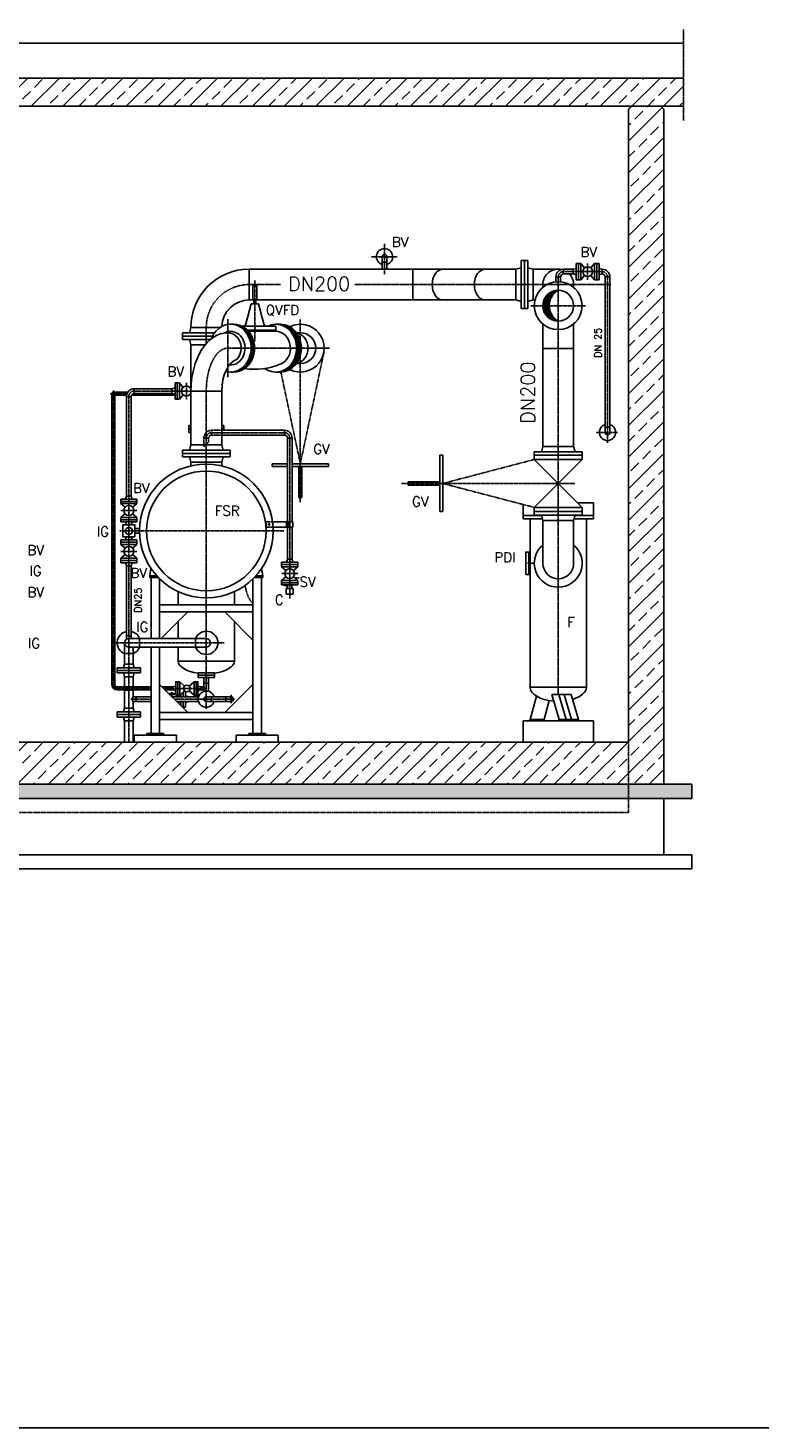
# Model space of a CAD drawing. Header units: millimetres. Extents: x -197187 to 231260338, y -45270 to 70505.
# Tile 5 of 85: x -43343 to -38144, y -45270 to -35325. Entities that reach past the tile are written whole.
import ezdxf
from ezdxf.enums import TextEntityAlignment as Align

# ---------------------------------------------------------------- set-up
doc = ezdxf.new("R2010")
doc.units = ezdxf.units.MM
doc.header["$LTSCALE"] = 0.5
for name, pattern in [('DASHDOT', [1, 0.5, -0.25, 0, -0.25]), ('DOT', [0.25, 0, -0.25]), ('HIDDEN', [0.375, 0.25, -0.125])]:
    doc.linetypes.add(name, pattern=pattern)
for name, color, linetype in [('21', 7, 'Continuous'), ('41', 7, 'Continuous'), ('45', 7, 'Continuous'), ('P-MU025ENTL', 7, 'Continuous'), ('P-MU025ENTLÜ', 7, 'Continuous'), ('P-MU050ENTL', 7, 'Continuous'), ('P-MU150AUSL', 7, 'Continuous'), ('P-MU150EINL', 7, 'Continuous'), ('P-MU200EINL', 7, 'Continuous')]:
    doc.layers.add(name, color=color, linetype=linetype)
doc.styles.add('ROMANS', font='ROMANS', dxfattribs={"height": 0.2})

msp = doc.modelspace()

# ---------------------------------------------------------------- hatches: boundary and pattern name
at = {"lineweight": 5}
h = msp.add_hatch(dxfattribs=at)
h.set_pattern_fill('ANSI33', color=256, scale=25)
h.set_pattern_definition([(45, (-43831.54, -38189.1), (-112.253, 112.253), []), (45, (-43719.29, -38189.1), (-112.253, 112.253), [79.375, -39.6875])])
h.paths.add_polyline_path([(-48976.866, -35881.362), (-48976.866, -35680.624), (-38686.221, -35680.624), (-38686.221, -35881.362), (-43626.934, -35881.362), (-43626.934, -36381.362), (-44026.934, -36381.362), (-44026.934, -35881.362)])
h.paths.add_polyline_path([(-48826.934, -35901.362), (-48806.934, -35881.362), (-48596.934, -35881.362), (-48576.934, -35901.362), (-48576.934, -40397.563), (-39076.934, -40397.563), (-39076.934, -35901.362), (-39056.934, -35881.362), (-38846.934, -35881.362), (-38826.934, -35901.362), (-38826.934, -40697.563), (-48826.934, -40697.563)])
h = msp.add_hatch(dxfattribs=at)
h.set_pattern_fill('ANSI36', color=256, scale=10)
h.set_pattern_definition([(45, (-43826.934, -40747.563), (16.83798, 61.73926), [79.375, -15.875, 0, -15.875])])
h.paths.add_polyline_path([(-49026.934, -40797.563), (-38626.934, -40797.563), (-38626.934, -40697.563), (-49026.934, -40697.563)])
at = {"layer": 'P-MU025ENTLÜ', "linetype": 'Continuous', "ltscale": 10}
h = msp.add_hatch(color=256, dxfattribs=at)
h.dxf.hatch_style = 1
h.paths.add_polyline_path([(-39686.81, -37297.563), (-39640.546, -37297.563, -0.2692825), (-39576.934, -37188.014, 0.41508714)])
h = msp.add_hatch(color=256, dxfattribs=at)
h.dxf.hatch_style = 1
h.paths.add_polyline_path([(-39640.546, -37297.563), (-39686.81, -37297.563, 0.41508714), (-39576.934, -37407.113, -0.2692825)])

# ---------------------------------------------------------------- linework, layer by layer
for p, q in [((-48976.866, -35432.427), (-38686.221, -35432.427)), ((-39076.934, -35901.362), (-39056.934, -35881.362)), ((-39056.934, -35881.362), (-38846.934, -35881.362)), ((-38826.934, -35901.362), (-38846.934, -35881.362)), ((-42708.934, -37933.213), (-42708.934, -37911.913))]:
    msp.add_line(p, q)
at = {"color": 1}
for p, q in [((-39878.934, -37257.113), (-39878.934, -37038.013)), ((-39467.71, -37602.563), (-39686.81, -37602.563))]:
    msp.add_line(p, q, dxfattribs=at)
at = {"linetype": 'HIDDEN', "ltscale": 10}
for p, q in [((-42038.934, -38182.713), (-42038.934, -38216.413)), ((-42038.934, -38182.713), (-41927.469, -38182.713)), ((-42060.084, -38237.563), (-42093.784, -38237.563)), ((-42093.784, -38237.563), (-42093.784, -38299.563)), ((-42093.784, -38299.563), (-42060.084, -38265.863)), ((-42060.084, -38237.563), (-42060.084, -38265.863)), ((-42038.934, -38216.413), (-41942.207, -38216.413))]:
    msp.add_line(p, q, dxfattribs=at)
at = {"color": 3}
msp.add_lwpolyline([(31586.419, 37686.455), (-63672.453, 37686.455), (-63672.453, -45269.811), (31586.419, -45269.811)], close=True, dxfattribs=at)
for points in [[(-38686.221, -35680.624), (-48976.866, -35680.624), (-48976.866, -35881.362), (-44026.934, -35881.362)], [(-43626.934, -35881.362), (-38686.221, -35881.362)], [(-42643.039, -37933.213), (-42708.934, -37933.213), (-42708.934, -37911.913), (-42634.649, -37911.913)], [(-42298.934, -37933.213), (-42608.069, -37933.213)], [(-42237.542, -37933.213), (-42242.639, -37933.213)], [(-42193.228, -37933.213), (-42198.325, -37933.213)]]:
    msp.add_lwpolyline(points)
at = {"linetype": 'HIDDEN', "ltscale": 10}
for radius in [54.85, 21.15]:
    msp.add_arc((-42038.934, -38237.563), radius, 90, 180, dxfattribs=at)
at = {"layer": '21', "linetype": 'DASHDOT', "ltscale": 10}
msp.add_line((-38686.221, -35981.362), (-38686.221, -35332.427), dxfattribs=at)
at = {"layer": '21', "linetype": 'Continuous', "ltscale": 10}
for p, q in [((-39826.934, -40247.563), (-39326.934, -40247.563)), ((-48576.934, -40397.563), (-39076.934, -40397.563)), ((-39108.184, -40397.563), (-40410.358, -40397.563)), ((-49026.934, -40697.563), (-38626.934, -40697.563)), ((-49026.934, -40797.563), (-38626.934, -40797.563))]:
    msp.add_line(p, q, dxfattribs=at)
at = {"layer": '21', "linetype": 'HIDDEN', "ltscale": 10}
for p, q in [((-39076.934, -40897.563), (-39076.934, -40397.563)), ((-48576.934, -40897.563), (-39076.934, -40897.563))]:
    msp.add_line(p, q, dxfattribs=at)
at = {"layer": '21', "linetype": 'Continuous'}
for p, q in [((-49026.934, -41197.563), (-38626.934, -41197.563)), ((-49026.934, -41297.563), (-38626.934, -41297.563))]:
    msp.add_line(p, q, dxfattribs=at)
at = {"layer": '41', "linetype": 'Continuous', "ltscale": 10}
for p, q in [((-39076.934, -40397.563), (-39076.934, -35901.362)), ((-38826.934, -40697.563), (-38826.934, -35901.362)), ((-42186.484, -37904.222), (-41967.384, -37904.222)), ((-42186.484, -38285.563), (-42196.666, -38323.563)), ((-41967.384, -38285.563), (-42186.484, -38285.563)), ((-41967.384, -38285.563), (-41957.202, -38323.563)), ((-42246.934, -38323.563), (-42246.934, -38371.563)), ((-41906.934, -38323.563), (-42246.934, -38323.563)), ((-41906.934, -38347.563), (-42246.934, -38347.563)), ((-41906.934, -38371.563), (-42246.934, -38371.563)), ((-42186.484, -38409.563), (-42196.666, -38371.563)), ((-41967.384, -38409.563), (-41957.202, -38371.563)), ((-41906.934, -38323.563), (-41906.934, -38371.563)), ((-41967.384, -38409.563), (-42186.484, -38409.563)), ((-42186.484, -38409.563), (-42186.484, -38435.369)), ((-41967.384, -38409.563), (-41967.384, -38435.369)), ((-42469.728, -39164.654), (-42478.611, -39217.563)), ((-41684.139, -39164.654), (-41675.256, -39217.563)), ((-42478.611, -39217.563), (-42427.968, -39217.563)), ((-42478.611, -39217.563), (-42478.611, -39227.563)), ((-42478.611, -39227.563), (-42418.584, -39227.563)), ((-42468.611, -39227.563), (-42468.611, -39662.413)), ((-42408.611, -39237.585), (-42408.611, -39662.413)), ((-41745.256, -39237.585), (-41745.256, -40337.563)), ((-41675.256, -39227.563), (-41735.283, -39227.563)), ((-41675.256, -39217.563), (-41725.899, -39217.563)), ((-41685.256, -39227.563), (-41685.256, -40337.563)), ((-41675.256, -39217.563), (-41675.256, -39227.563)), ((-41745.256, -39422.563), (-42408.611, -39422.563)), ((-41745.256, -39472.563), (-42408.611, -39472.563)), ((-42398.461, -39662.413), (-42208.611, -39472.563)), ((-41745.256, -39672.563), (-41945.256, -39472.563)), ((-42468.611, -39722.713), (-42468.611, -40337.563)), ((-42408.611, -39722.713), (-42408.611, -40337.563)), ((-42059.837, -39906.563), (-42019.434, -39906.563)), ((-42056.809, -39938.563), (-42019.434, -39938.563)), ((-42055.295, -39922.563), (-42019.434, -39922.563)), ((-42019.434, -39938.563), (-42019.434, -39906.563)), ((-42408.611, -39987.563), (-42208.611, -40187.563)), ((-41745.256, -39987.563), (-41945.256, -40187.563)), ((-39776.934, -40237.563), (-39732.382, -40070.484)), ((-39570.235, -40237.563), (-39622.502, -40060.582)), ((-39622.502, -40060.582), (-39485.9, -40060.582)), ((-39520.235, -40237.563), (-39572.502, -40060.582)), ((-39483.632, -40237.563), (-39535.9, -40060.582)), ((-39433.632, -40237.563), (-39485.9, -40060.582)), ((-39676.934, -40237.563), (-39640.87, -40102.316)), ((-41745.256, -40187.563), (-42408.611, -40187.563)), ((-41745.256, -40237.563), (-42408.611, -40237.563)), ((-39826.934, -40397.563), (-39826.934, -40247.563)), ((-39776.934, -40237.563), (-39676.934, -40237.563)), ((-39776.934, -40247.563), (-39776.934, -40237.563)), ((-39676.934, -40247.563), (-39676.934, -40237.563)), ((-39570.235, -40237.563), (-39433.632, -40237.563)), ((-39570.235, -40247.563), (-39570.235, -40237.563)), ((-39520.235, -40247.563), (-39520.235, -40237.563)), ((-39433.632, -40247.563), (-39433.632, -40237.563)), ((-39326.934, -40397.563), (-39326.934, -40247.563)), ((-42588.611, -40347.563), (-42288.611, -40347.563)), ((-42588.611, -40397.563), (-42588.611, -40347.563)), ((-42498.611, -40337.563), (-42378.611, -40337.563)), ((-42498.611, -40337.563), (-42498.611, -40347.563)), ((-42378.611, -40337.563), (-42378.611, -40347.563)), ((-42288.611, -40397.563), (-42288.611, -40347.563)), ((-41565.256, -40347.563), (-41865.256, -40347.563)), ((-41865.256, -40397.563), (-41865.256, -40347.563)), ((-41655.256, -40337.563), (-41775.256, -40337.563)), ((-41775.256, -40337.563), (-41775.256, -40347.563)), ((-41655.256, -40337.563), (-41655.256, -40347.563)), ((-41565.256, -40397.563), (-41565.256, -40347.563)), ((-38626.934, -40797.563), (-38626.934, -40697.563)), ((-38826.934, -41197.563), (-38826.934, -40797.563)), ((-38626.934, -41297.563), (-38626.934, -41197.563))]:
    msp.add_line(p, q, dxfattribs=at)
at = {"layer": '41', "linetype": 'DASHDOT', "ltscale": 10}
for p, q in [((-42468.611, -40016.563), (-42708.934, -40016.563)), ((-42076.934, -40016.563), (-42379.611, -40016.563))]:
    msp.add_line(p, q, dxfattribs=at)
at = {"layer": '41', "linetype": 'Continuous', "ltscale": 10}
for radius in [475, 425]:
    msp.add_circle((-42076.934, -38897.563), radius, dxfattribs=at)
msp.add_arc((-41408.934, -37599.222), 170, 243.8113445, 116.1886555, dxfattribs=at)
at = {"layer": '41', "linetype": 'DASHDOT', "ltscale": 10}
msp.add_arc((-42708.934, -39988.563), 28, 180, 270, dxfattribs=at)
at = {"layer": '41', "linetype": 'Continuous', "ltscale": 10}
for centre, major_axis, ratio, start_param, end_param in [((-41924.434, -37599.222), (0, 109.55), 0.86602522, 3.92522813, 6.28318531), ((-42596.784, -40092.563), (0, 16.85), 0.30551929, 0, 3.14159265)]:
    msp.add_ellipse(centre, major_axis=major_axis, ratio=ratio, start_param=start_param, end_param=end_param, dxfattribs=at)
at = {"layer": '45', "linetype": 'Continuous', "ltscale": 10}
for p, q in [((-40827.553, -36988.013), (-40827.553, -36950.013)), ((-40793.853, -36950.013), (-40793.853, -36988.013)), ((-39840.934, -37317.563), (-39840.934, -36977.563)), ((-39840.934, -36977.563), (-39792.934, -36977.563)), ((-39816.934, -37317.563), (-39816.934, -36977.563)), ((-39792.934, -37317.563), (-39792.934, -36977.563)), ((-41771.934, -37038.013), (-41771.934, -37257.113)), ((-40610.703, -37257.113), (-40610.703, -37038.013)), ((-39878.934, -37038.013), (-39840.934, -37027.831)), ((-39754.934, -37038.013), (-39792.934, -37027.831)), ((-39754.934, -37257.113), (-39754.934, -37038.013)), ((-39754.934, -37038.013), (-39576.934, -37038.013)), ((-39686.484, -37147.563), (-39686.484, -37167.293)), ((-39467.384, -37147.563), (-39467.384, -37167.844)), ((-39840.934, -37267.295), (-39878.934, -37257.113)), ((-39754.934, -37257.113), (-39792.934, -37267.295)), ((-39754.934, -37257.113), (-39742.378, -37257.113)), ((-39840.934, -37317.563), (-39792.934, -37317.563)), ((-42246.934, -37490.563), (-42018.659, -37490.563)), ((-42246.934, -37490.563), (-42246.934, -37538.563)), ((-42196.666, -37490.563), (-42186.484, -37452.563)), ((-41979.888, -37452.563), (-42186.484, -37452.563)), ((-39686.81, -37602.563), (-39686.81, -37427.559)), ((-39467.71, -37427.559), (-39467.71, -37602.563)), ((-42246.934, -37514.563), (-42033.104, -37514.563)), ((-42246.934, -37538.563), (-42047.894, -37538.563)), ((-42186.484, -37576.563), (-42196.666, -37538.563)), ((-42186.484, -37576.563), (-42084.965, -37576.563)), ((-42186.484, -37576.563), (-42186.484, -37867.316)), ((-42588.934, -37887.372), (-42588.934, -37921.072)), ((-42320.934, -37887.372), (-42588.934, -37887.372)), ((-42320.934, -37887.372), (-42298.934, -37881.477)), ((-42320.934, -37921.072), (-42320.934, -37887.372)), ((-42747.584, -37922.563), (-42747.584, -37950.563)), ((-42726.284, -37950.563), (-42747.584, -37950.563)), ((-42747.584, -37950.563), (-42747.584, -39988.563)), ((-42736.934, -37911.913), (-42708.934, -37911.913)), ((-42726.284, -37950.563), (-42726.284, -37922.563)), ((-42708.934, -37933.213), (-42726.284, -37933.213)), ((-42726.284, -39988.563), (-42726.284, -37950.563)), ((-42610.084, -37942.222), (-42643.784, -37942.222)), ((-42643.784, -37942.222), (-42643.784, -38649.563)), ((-42610.084, -38649.563), (-42610.084, -37942.222)), ((-42588.934, -37921.072), (-42320.934, -37921.072)), ((-42320.934, -37921.072), (-42298.934, -37926.967)), ((-41522.106, -38182.713), (-41927.469, -38182.713)), ((-41522.106, -38182.713), (-41522.106, -38216.413)), ((-41522.106, -38216.413), (-41942.207, -38216.413)), ((-41500.956, -38237.563), (-41500.956, -38831.879)), ((-41500.956, -38237.563), (-41467.256, -38237.563)), ((-41467.256, -38237.563), (-41467.256, -38831.879)), ((-41608.934, -38419.81), (-41500.956, -38419.81)), ((-41608.934, -38439.81), (-41608.934, -38419.81)), ((-41608.934, -38439.81), (-41500.956, -38439.81)), ((-41467.256, -38419.81), (-41208.934, -38419.81)), ((-41467.256, -38439.81), (-41208.934, -38439.81)), ((-41418.934, -38439.81), (-41418.934, -38659.81)), ((-41398.934, -38439.81), (-41398.934, -38659.81)), ((-41208.934, -38419.81), (-41208.934, -38439.81)), ((-41418.934, -38659.81), (-41398.934, -38659.81)), ((-42551.635, -38880.713), (-42584.434, -38880.713)), ((-41462.256, -38831.879), (-41606.497, -38831.879)), ((-41462.256, -38871.879), (-41602.629, -38871.879)), ((-41505.956, -38831.879), (-41505.956, -38871.879)), ((-41500.956, -38831.879), (-41500.956, -38871.879)), ((-41500.956, -39097.563), (-41500.956, -38871.879)), ((-41495.956, -38831.879), (-41495.956, -38871.879)), ((-41467.256, -39097.563), (-41467.256, -38871.879)), ((-41462.256, -38831.879), (-41462.256, -38871.879)), ((-42584.434, -38914.413), (-42551.635, -38914.413)), ((-42643.784, -39641.563), (-42643.784, -39145.563)), ((-42610.084, -39145.563), (-42610.084, -39641.563)), ((-41541.606, -39119.563), (-41541.606, -39151.563)), ((-41426.606, -39119.563), (-41541.606, -39119.563)), ((-41426.606, -39135.563), (-41541.606, -39135.563)), ((-41426.606, -39151.563), (-41541.606, -39151.563)), ((-41541.606, -39151.563), (-41510.746, -39177.862)), ((-41500.956, -39097.563), (-41506.851, -39119.563)), ((-41467.256, -39097.563), (-41500.956, -39097.563)), ((-41467.256, -39097.563), (-41461.362, -39119.563)), ((-41426.606, -39151.563), (-41457.467, -39177.862)), ((-41426.606, -39119.563), (-41426.606, -39151.563)), ((-41541.606, -39249.563), (-41510.746, -39223.265)), ((-41426.606, -39249.563), (-41541.606, -39249.563)), ((-41541.606, -39281.563), (-41541.606, -39249.563)), ((-41426.606, -39265.563), (-41541.606, -39265.563)), ((-41426.606, -39281.563), (-41541.606, -39281.563)), ((-41499.106, -39281.563), (-41499.106, -39306.563)), ((-41469.106, -39281.563), (-41469.106, -39306.563)), ((-41426.606, -39249.563), (-41457.467, -39223.265)), ((-41426.606, -39281.563), (-41426.606, -39249.563)), ((-41509.106, -39306.563), (-41509.106, -39346.563)), ((-41459.106, -39306.563), (-41509.106, -39306.563)), ((-41459.106, -39346.563), (-41509.106, -39346.563)), ((-41459.106, -39306.563), (-41459.106, -39346.563)), ((-42610.084, -39641.563), (-42643.784, -39641.563)), ((-42643.784, -39641.563), (-42610.084, -39641.563)), ((-42643.784, -39641.563), (-42643.784, -39667.561)), ((-42626.934, -39662.413), (-42550.934, -39662.413)), ((-42626.934, -39662.413), (-42152.934, -39662.413)), ((-42610.084, -39641.563), (-42610.084, -39662.413)), ((-42550.934, -39722.713), (-42550.934, -39662.413)), ((-42152.934, -39722.713), (-42152.934, -39662.413)), ((-42076.934, -39662.413), (-42152.934, -39662.413)), ((-42657.084, -39768.563), (-42657.084, -39692.563)), ((-42657.084, -39768.563), (-42596.784, -39768.563)), ((-42550.934, -39722.713), (-42626.934, -39722.713)), ((-42152.934, -39722.713), (-42626.934, -39722.713)), ((-42596.784, -39768.563), (-42596.784, -39722.713)), ((-42152.934, -39722.713), (-42076.934, -39722.713)), ((-42265.934, -39969.063), (-42232.017, -40000.652)), ((-42163.934, -39969.063), (-42197.85, -40000.652)), ((-42747.584, -39988.563), (-42726.284, -39988.563)), ((-42708.934, -40005.913), (-42708.934, -40027.213)), ((-42708.934, -40005.913), (-42468.611, -40005.913)), ((-42468.611, -40027.213), (-42708.934, -40027.213)), ((-42390.261, -40005.913), (-42314.934, -40005.913)), ((-42314.934, -40027.213), (-42368.961, -40027.213)), ((-42293.934, -40000.563), (-42314.934, -40005.913)), ((-42314.934, -40005.913), (-42314.934, -40027.213)), ((-42293.934, -40032.563), (-42314.934, -40027.213)), ((-42232.017, -40032.475), (-42265.934, -40064.063)), ((-42197.85, -40032.475), (-42163.934, -40064.063)), ((-42135.934, -40000.563), (-42114.934, -40005.913)), ((-42135.934, -40032.563), (-42114.934, -40027.213))]:
    msp.add_line(p, q, dxfattribs=at)
at = {"layer": '45', "linetype": 'DASHDOT', "ltscale": 10}
for p, q in [((-41771.934, -37147.563), (-41548.812, -37147.563)), ((-41732.184, -37118.206), (-41732.184, -37549.397)), ((-41022.13, -37147.563), (-39202.122, -37147.563)), ((-42076.934, -37567.1), (-42076.934, -37452.563)), ((-41924.434, -37393.764), (-41924.434, -37804.679)), ((-41408.934, -37395.632), (-41409.911, -38692.063)), ((-41924.434, -37599.222), (-41200.41, -37599.222)), ((-41408.934, -38419.81), (-41242.622, -37634.441)), ((-41408.934, -38419.81), (-41546.708, -37769.202)), ((-42640.14, -37922.563), (-42759.279, -37922.563)), ((-42736.934, -37900.217), (-42736.934, -39988.563)), ((-42626.934, -37942.222), (-42626.934, -40005.913)), ((-42315.368, -37922.563), (-42596.735, -37922.563)), ((-42076.934, -37904.222), (-42076.934, -39449.242)), ((-42038.934, -38199.563), (-41522.106, -38199.563)), ((-41484.106, -38237.563), (-41484.106, -39378.655)), ((-40396.784, -38560.563), (-39748.13, -38390.243)), ((-40691.42, -38560.563), (-39458.468, -38560.563)), ((-39746.934, -38730.563), (-40396.784, -38560.563)), ((-41640.907, -38851.879), (-41620.907, -38851.879)), ((-41630.907, -38841.879), (-41630.907, -38861.879)), ((-41509.025, -38851.879), (-41490.76, -38851.879)), ((-41525.255, -38897.563), (-42694.434, -38897.563)), ((-41426.606, -39200.563), (-41541.606, -39200.563)), ((-41950.193, -39692.563), (-42729.476, -39692.563)), ((-42626.934, -40027.213), (-42626.934, -40397.563))]:
    msp.add_line(p, q, dxfattribs=at)
at = {"layer": '45', "linetype": 'HIDDEN', "ltscale": 10}
for p, q in [((-41650.907, -38831.879), (-41650.907, -38871.879)), ((-41650.907, -38831.879), (-41606.497, -38831.879)), ((-41650.907, -38871.879), (-41602.629, -38871.879))]:
    msp.add_line(p, q, dxfattribs=at)
at = {"layer": '45', "linetype": 'Continuous', "ltscale": 10}
for points in [[(-41739.684, -37257.113), (-41771.934, -37257.113), (-41771.934, -37038.013), (-40827.553, -37038.013)], [(-40793.853, -37038.013), (-39878.934, -37038.013), (-39878.934, -37257.113), (-41724.684, -37257.113)], [(-39686.484, -39127.563), (-39686.484, -38822.563), (-39467.384, -38822.563), (-39467.384, -39127.563)]]:
    msp.add_lwpolyline(points, dxfattribs=at)
for points in [[(-39686.81, -37602.563), (-39467.384, -37602.563), (-39467.384, -38298.563), (-39686.81, -38298.563)], [(-42293.934, -40064.063), (-42279.934, -40064.063), (-42279.934, -39969.063), (-42293.934, -39969.063)], [(-42279.934, -40064.063), (-42265.934, -40064.063), (-42265.934, -39969.063), (-42279.934, -39969.063)], [(-42163.934, -40064.063), (-42149.934, -40064.063), (-42149.934, -39969.063), (-42163.934, -39969.063)], [(-42149.934, -40064.063), (-42135.934, -40064.063), (-42135.934, -39969.063), (-42149.934, -39969.063)]]:
    msp.add_lwpolyline(points, close=True, dxfattribs=at)
for centre, radius in [((-39577.26, -37297.563), 170), ((-41484.106, -39200.563), 35), ((-42214.934, -40016.563), 23.346)]:
    msp.add_circle(centre, radius, dxfattribs=at)
for centre, radius, start, end in [((-40810.703, -36950.013), 57.5, 287.0402528, 252.9597472), ((-40810.703, -36950.013), 16.85, 0, 180), ((-41771.934, -37452.563), 414.55, 90, 180), ((-40810.703, -36929.767), 109.55, 261.1521527, 278.8478473), ((-39576.934, -37147.563), 109.55, 77.5031026, 180), ((-39576.934, -37147.563), 109.55, 0, 43.3133679), ((-41771.934, -37452.563), 195.45, 90, 177.7602574), ((-42588.934, -37942.222), 54.85, 90, 180), ((-42736.934, -37922.563), 10.65, 0, 180), ((-42588.934, -37942.222), 21.15, 90, 180), ((-41522.106, -38237.563), 54.85, 0, 90), ((-41522.106, -38237.563), 21.15, 0, 90), ((-39576.934, -39127.563), 170, 130.1215859, 49.8784141), ((-39576.934, -39127.563), 109.55, 180, 0), ((-42626.934, -39692.563), 82.5, 101.7851549, 248.5644411), ((-42626.934, -39692.563), 30.15, 90, 270), ((-42626.934, -39692.563), 82.5, 21.4355589, 78.2148451), ((-42076.934, -39692.563), 82.5, 201.4355589, 158.5644411), ((-42076.934, -39692.563), 30.15, 270, 90), ((-42626.934, -39692.563), 82.5, 291.4355589, 338.5644411), ((-42708.934, -39988.563), 38.65, 180, 270), ((-42708.934, -39988.563), 17.35, 180, 270)]:
    msp.add_arc(centre, radius, start, end, dxfattribs=at)
at = {"layer": '45', "linetype": 'DASHDOT', "ltscale": 10}
for centre, radius, start, end in [((-41771.934, -37452.563), 305, 90, 180), ((-42588.934, -37942.222), 38, 90, 180), ((-42038.934, -38237.563), 38, 90, 180), ((-41522.106, -38237.563), 38, 0, 90)]:
    msp.add_arc(centre, radius, start, end, dxfattribs=at)
at = {"layer": '45', "linetype": 'Continuous', "ltscale": 10}
for centre in [(-40395.035, -37147.563), (-40094.594, -37147.563)]:
    msp.add_ellipse(centre, major_axis=(0, 109.55), ratio=0.70807584, start_param=0, end_param=3.14159265, dxfattribs=at)
at = {"layer": '45', "linetype": 'DASHDOT', "ltscale": 10}
msp.add_ellipse((-41924.434, -37904.222), major_axis=(0, -305), ratio=0.50000012, start_param=3.14159265, end_param=4.71238898, dxfattribs=at)
at = {"layer": 'P-MU025ENTL', "linetype": 'Continuous', "ltscale": 10}
for p, q in [((-42643.784, -39145.563), (-42610.084, -39145.563)), ((-42134.434, -39938.563), (-42019.434, -39938.563)), ((-42093.784, -40005.913), (-42093.784, -39938.563)), ((-42060.084, -40037.588), (-42060.084, -39938.563)), ((-42657.084, -40028.563), (-42657.084, -40156.563)), ((-42596.784, -40028.563), (-42596.784, -40075.713)), ((-42575.934, -40075.713), (-42596.784, -40075.713)), ((-42596.784, -40075.713), (-42468.611, -40075.713)), ((-42575.934, -40109.413), (-42575.934, -40075.713)), ((-42575.934, -40075.713), (-42575.934, -40109.413)), ((-42320.461, -40075.713), (-42131.909, -40075.713)), ((-42093.784, -40005.913), (-42114.934, -40005.913)), ((-42114.934, -40005.913), (-42114.934, -40027.213)), ((-42093.784, -40027.213), (-42114.934, -40027.213)), ((-42093.784, -39978.563), (-42060.084, -39978.563)), ((-42093.784, -40037.588), (-42093.784, -40027.213)), ((-42076.934, -40075.713), (-42038.934, -40075.713)), ((-41938.934, -40075.713), (-42038.934, -40075.713)), ((-42038.934, -40109.413), (-42038.934, -40075.713)), ((-41938.934, -40109.413), (-41938.934, -40075.713)), ((-41900.934, -40075.713), (-41938.934, -40075.713)), ((-42596.784, -40156.563), (-42596.784, -40109.413)), ((-42596.784, -40109.413), (-42575.934, -40109.413)), ((-42596.784, -40109.413), (-42468.611, -40109.413)), ((-42286.761, -40109.413), (-42131.909, -40109.413)), ((-42076.934, -40109.413), (-42038.934, -40109.413)), ((-41938.934, -40109.413), (-42038.934, -40109.413)), ((-41900.934, -40109.413), (-41938.934, -40109.413))]:
    msp.add_line(p, q, dxfattribs=at)
at = {"layer": 'P-MU025ENTL', "linetype": 'DASHDOT', "ltscale": 10}
for p, q in [((-42076.934, -39291.347), (-42076.934, -40164.668)), ((-42321.535, -40075.713), (-42321.535, -40040.967)), ((-41900.934, -40062.009), (-41900.934, -40123.117)), ((-42468.611, -40092.563), (-42612.577, -40092.563)), ((-41875.973, -40092.563), (-42303.611, -40092.563))]:
    msp.add_line(p, q, dxfattribs=at)
at = {"layer": 'P-MU025ENTL', "linetype": 'Continuous', "ltscale": 10}
for centre, radius, start, end in [((-42076.934, -40092.563), 57.5, 17.0402528, 342.9597472), ((-42106.841, -40016.563), 16.85, 320.7986562, 39.2013438), ((-42076.934, -40092.563), 16.85, 90, 270), ((-41900.934, -40092.563), 16.85, 270, 90)]:
    msp.add_arc(centre, radius, start, end, dxfattribs=at)
at = {"layer": 'P-MU025ENTLÜ', "linetype": 'Continuous', "ltscale": 10}
for p, q in [((-39593.784, -37093.563), (-39560.084, -37093.563)), ((-39593.784, -37093.563), (-39593.784, -37128.433)), ((-39560.084, -37093.563), (-39560.084, -37128.368)), ((-39538.934, -37038.713), (-39470.934, -37038.713)), ((-39538.934, -37038.713), (-39538.934, -37072.413)), ((-39538.934, -37072.413), (-39470.934, -37072.413)), ((-39470.934, -37038.713), (-39448.934, -37032.818)), ((-39470.934, -37038.713), (-39470.934, -37072.413)), ((-39470.934, -37072.413), (-39448.934, -37078.308)), ((-39448.934, -36998.063), (-39448.934, -37113.063)), ((-39448.934, -36998.063), (-39416.934, -36998.063)), ((-39432.934, -36998.063), (-39432.934, -37113.063)), ((-39416.934, -36998.063), (-39416.934, -37113.063)), ((-39416.934, -36998.063), (-39390.635, -37028.924)), ((-39416.934, -37113.063), (-39390.635, -37082.203)), ((-39318.934, -36998.063), (-39345.232, -37028.924)), ((-39318.934, -37113.063), (-39345.232, -37082.203)), ((-39286.934, -36998.063), (-39318.934, -36998.063)), ((-39318.934, -36998.063), (-39318.934, -37113.063)), ((-39302.934, -36998.063), (-39302.934, -37113.063)), ((-39286.934, -36998.063), (-39286.934, -37113.063)), ((-39264.934, -37038.713), (-39286.934, -37032.819)), ((-39264.934, -37072.413), (-39286.934, -37078.308)), ((-39264.934, -37038.713), (-39264.934, -37072.413)), ((-39243.784, -37093.563), (-39210.084, -37093.563)), ((-39243.784, -37093.563), (-39243.784, -38197.563)), ((-39210.084, -37093.563), (-39210.084, -38197.563)), ((-39448.934, -37113.063), (-39416.934, -37113.063)), ((-39286.934, -37113.063), (-39318.934, -37113.063)), ((-42298.934, -37846.722), (-42298.934, -37961.722)), ((-42298.934, -37846.722), (-42266.934, -37846.722)), ((-42282.934, -37846.722), (-42282.934, -37961.722)), ((-42266.934, -37846.722), (-42266.934, -37961.722)), ((-42266.934, -37846.722), (-42240.635, -37877.583)), ((-42185.368, -37866.007), (-42195.232, -37877.583)), ((-42298.934, -37961.722), (-42266.934, -37961.722)), ((-42266.934, -37961.722), (-42240.635, -37930.861)), ((-42186.484, -37941.128), (-42195.232, -37930.861)), ((-39210.084, -38159.563), (-39243.784, -38159.563)), ((-42684.434, -38671.563), (-42569.434, -38671.563)), ((-42684.434, -38671.563), (-42684.434, -38703.563)), ((-42643.784, -38649.563), (-42649.679, -38671.563)), ((-42643.784, -38649.563), (-42610.084, -38649.563)), ((-42610.084, -38649.563), (-42604.189, -38671.563)), ((-42569.434, -38671.563), (-42569.434, -38703.563)), ((-42684.434, -38687.563), (-42569.434, -38687.563)), ((-42684.434, -38703.563), (-42569.434, -38703.563)), ((-42684.434, -38703.563), (-42653.573, -38729.862)), ((-42684.434, -38801.563), (-42653.573, -38775.265)), ((-42569.434, -38703.563), (-42600.294, -38729.862)), ((-42569.434, -38801.563), (-42600.294, -38775.265)), ((-42684.434, -38801.563), (-42684.434, -38833.563)), ((-42684.434, -38801.563), (-42569.434, -38801.563)), ((-42684.434, -38817.563), (-42569.434, -38817.563)), ((-42684.434, -38833.563), (-42569.434, -38833.563)), ((-42643.918, -38855.063), (-42649.679, -38833.563)), ((-42609.95, -38855.063), (-42604.189, -38833.563)), ((-42569.434, -38801.563), (-42569.434, -38833.563)), ((-42684.434, -38993.563), (-42684.434, -38961.563)), ((-42684.434, -38961.563), (-42569.434, -38961.563)), ((-42684.434, -38977.563), (-42569.434, -38977.563)), ((-42643.918, -38940.063), (-42649.679, -38961.563)), ((-42609.95, -38940.063), (-42604.189, -38961.563)), ((-42569.434, -38993.563), (-42569.434, -38961.563)), ((-42684.434, -38993.563), (-42569.434, -38993.563)), ((-42684.434, -38993.563), (-42653.573, -39019.862)), ((-42684.434, -39091.563), (-42653.573, -39065.265)), ((-42569.434, -38993.563), (-42600.294, -39019.862)), ((-42569.434, -39091.563), (-42600.294, -39065.265)), ((-42684.434, -39123.563), (-42684.434, -39091.563)), ((-42684.434, -39091.563), (-42569.434, -39091.563)), ((-42684.434, -39107.563), (-42569.434, -39107.563)), ((-42684.434, -39123.563), (-42569.434, -39123.563)), ((-42643.784, -39145.563), (-42649.679, -39123.563)), ((-42610.084, -39145.563), (-42604.189, -39123.563)), ((-42569.434, -39123.563), (-42569.434, -39091.563)), ((-42279.535, -40075.713), (-42257.535, -40069.818)), ((-42257.535, -40056.241), (-42257.535, -40075.713)), ((-42241.535, -40041.339), (-42241.535, -40075.713)), ((-42234.797, -40035.063), (-42229.173, -40035.063)), ((-42225.535, -40037.363), (-42225.535, -40075.713)), ((-42203.535, -40075.713), (-42225.535, -40069.818)), ((-42279.535, -40109.413), (-42257.535, -40115.308)), ((-42257.535, -40109.413), (-42257.535, -40138.64)), ((-42246.111, -40150.063), (-42225.535, -40150.063)), ((-42241.535, -40109.413), (-42241.535, -40150.063)), ((-42225.535, -40109.413), (-42225.535, -40150.063)), ((-42203.535, -40109.413), (-42225.535, -40115.308))]:
    msp.add_line(p, q, dxfattribs=at)
at = {"layer": 'P-MU025ENTLÜ', "linetype": 'DASHDOT', "ltscale": 10}
for p, q in [((-39538.934, -37055.563), (-39260.596, -37055.563)), ((-39367.934, -36998.063), (-39367.934, -37113.063)), ((-39226.934, -38272.311), (-39226.934, -37093.563)), ((-42217.934, -37846.722), (-42217.934, -37961.722)), ((-42186.484, -37904.222), (-42588.934, -37904.222)), ((-39154.786, -38197.563), (-39307.126, -38197.563)), ((-42684.434, -38752.563), (-42569.434, -38752.563)), ((-42684.434, -39042.563), (-42569.434, -39042.563))]:
    msp.add_line(p, q, dxfattribs=at)
at = {"layer": 'P-MU025ENTLÜ', "linetype": 'Continuous', "ltscale": 10}
msp.add_lwpolyline([(-42584.434, -38940.063), (-42584.434, -38855.063), (-42669.434, -38855.063), (-42669.434, -38940.063)], close=True, dxfattribs=at)
for points in [[(-42293.934, -40051.662), (-42344.513, -40051.662)], [(-42335.801, -40060.373), (-42293.934, -40060.373)]]:
    msp.add_lwpolyline(points, dxfattribs=at)
for centre, radius in [((-39367.934, -37055.563), 35), ((-39577.26, -37297.563), 109.55), ((-42626.934, -38752.563), 35), ((-42626.934, -38897.563), 25), ((-42626.934, -39042.563), 35)]:
    msp.add_circle(centre, radius, dxfattribs=at)
for centre, radius, start, end in [((-39538.934, -37093.563), 54.85, 90, 180), ((-39538.934, -37093.563), 21.15, 90, 180), ((-39264.934, -37093.563), 54.85, 0, 90), ((-39264.934, -37093.563), 21.15, 0, 90), ((-39514.41, -37297.563), 126.136, 119.7149935, 240.2850065), ((-42217.934, -37904.222), 35, 25.3812093, 333.9709187), ((-39226.934, -38197.563), 57.5, 107.0402528, 72.9597472), ((-39226.934, -38197.563), 16.85, 180, 0)]:
    msp.add_arc(centre, radius, start, end, dxfattribs=at)
at = {"layer": 'P-MU025ENTLÜ', "linetype": 'DASHDOT', "ltscale": 10}
for centre, start, end in [((-39538.934, -37093.563), 90, 180), ((-39264.934, -37093.563), 0, 90)]:
    msp.add_arc(centre, 38, start, end, dxfattribs=at)
at = {"layer": 'P-MU050ENTL', "linetype": 'Continuous', "ltscale": 10}
for p, q in [((-42657.084, -39768.563), (-42657.084, -39843.563)), ((-42596.784, -39768.563), (-42596.784, -39843.563)), ((-42544.434, -39870.563), (-42709.434, -39870.563)), ((-42709.434, -39870.563), (-42709.434, -39906.563)), ((-42657.084, -39843.563), (-42664.318, -39870.563)), ((-42596.784, -39843.563), (-42657.084, -39843.563)), ((-42596.784, -39843.563), (-42589.549, -39870.563)), ((-42544.434, -39870.563), (-42544.434, -39906.563)), ((-42544.434, -39888.563), (-42709.434, -39888.563)), ((-42544.434, -39906.563), (-42709.434, -39906.563)), ((-42657.084, -39933.563), (-42664.318, -39906.563)), ((-42596.784, -39933.563), (-42657.084, -39933.563)), ((-42657.084, -40005.913), (-42657.084, -39933.563)), ((-42596.784, -39933.563), (-42589.549, -39906.563)), ((-42596.784, -39933.563), (-42596.784, -40005.913)), ((-42657.084, -40028.563), (-42657.084, -40027.213)), ((-42596.784, -40028.563), (-42657.084, -40028.563)), ((-42657.084, -40028.563), (-42596.784, -40028.563)), ((-42657.084, -40028.563), (-42596.784, -40028.563)), ((-42596.784, -40027.213), (-42596.784, -40028.563)), ((-42657.084, -40156.563), (-42664.318, -40183.563)), ((-42657.084, -40156.563), (-42596.784, -40156.563)), ((-42657.084, -40156.563), (-42596.784, -40156.563)), ((-42596.784, -40156.563), (-42589.549, -40183.563)), ((-42544.434, -40183.563), (-42709.434, -40183.563)), ((-42709.434, -40183.563), (-42709.434, -40219.563)), ((-42544.434, -40201.563), (-42709.434, -40201.563)), ((-42544.434, -40219.563), (-42709.434, -40219.563)), ((-42657.084, -40246.563), (-42664.318, -40219.563)), ((-42596.784, -40246.563), (-42657.084, -40246.563)), ((-42657.084, -40246.563), (-42657.084, -40397.563)), ((-42596.784, -40246.563), (-42589.549, -40219.563)), ((-42596.784, -40246.563), (-42596.784, -40397.563)), ((-42544.434, -40183.563), (-42544.434, -40219.563))]:
    msp.add_line(p, q, dxfattribs=at)
for points in [[(-42335.801, -40060.373), (-42293.934, -40060.373)], [(-42279.535, -40064.063), (-42279.535, -40075.713)], [(-42279.535, -40109.413), (-42279.535, -40116.64)]]:
    msp.add_lwpolyline(points, dxfattribs=at)
msp.add_ellipse((-42596.784, -40092.563), major_axis=(0, -16.85), ratio=0.30551929, start_param=3.14159265, end_param=6.28318531, dxfattribs=at)
at = {"layer": 'P-MU150AUSL', "linetype": 'Continuous', "ltscale": 10}
for p, q in [((-41747.184, -37154.49), (-41717.184, -37154.49)), ((-41747.184, -37154.49), (-41747.184, -37254.49)), ((-41717.184, -37154.49), (-41717.184, -37254.49)), ((-41757.184, -37284.49), (-41781.353, -37374.69)), ((-41757.184, -37284.49), (-41707.184, -37284.49)), ((-41747.184, -37254.49), (-41717.184, -37254.49)), ((-41739.684, -37254.49), (-41739.684, -37284.49)), ((-41724.684, -37254.49), (-41724.684, -37284.49)), ((-41707.184, -37284.49), (-41683.015, -37374.69)), ((-41781.353, -37374.69), (-41795.414, -37427.166)), ((-41683.015, -37374.69), (-41668.954, -37427.166)), ((-41905.434, -37429.222), (-41881.434, -37429.222)), ((-41825.455, -37441.99), (-41582.934, -37441.99)), ((-41783.791, -37471.99), (-41582.934, -37471.99)), ((-41776.92, -37479.49), (-41582.934, -37479.49)), ((-41582.934, -37479.49), (-41776.92, -37479.49)), ((-41582.934, -37429.222), (-41548.934, -37429.222)), ((-41582.934, -37479.49), (-41582.934, -37441.99)), ((-41436.354, -37489.672), (-41408.934, -37489.672)), ((-41881.434, -37769.222), (-41905.434, -37769.222)), ((-41582.934, -37769.222), (-41548.934, -37769.222)), ((-41436.354, -37708.772), (-41408.934, -37708.772))]:
    msp.add_line(p, q, dxfattribs=at)
at = {"layer": 'P-MU150AUSL', "linetype": 'DASHDOT', "ltscale": 10}
for p, q in [((-41685.256, -39230.013), (-41677.74, -39227.563)), ((-41530.472, -39281.563), (-41499.106, -39291.787)), ((-41417.295, -39230.563), (-41448.902, -39230.563))]:
    msp.add_line(p, q, dxfattribs=at)
at = {"layer": 'P-MU150AUSL', "linetype": 'Continuous', "ltscale": 10}
for centre, radius, start, end in [((-41814.732, -37421.99), 20, 270, 345.0000222), ((-41649.635, -37421.99), 20, 194.9999778, 270), ((-41408.934, -37599.222), 109.55, 270, 90), ((-41737.519, -37251.237), 498.079, 262.1846883, 291.7974389)]:
    msp.add_arc(centre, radius, start, end, dxfattribs=at)
for centre, major_axis, ratio, start_param, end_param in [((-41924.434, -37904.222), (0, -414.55), 0.63213132, 3.14159265, 4.71238898), ((-41905.434, -37599.222), (0, 170), 0.86602554, 2.90689983, 7.45354482), ((-41905.434, -37599.222), (0, 119.732), 0.86602568, 3.07403433, 6.74180896), ((-41893.434, -37599.222), (0, 170), 0.86602554, 3.14159265, 6.28318531), ((-41881.434, -37599.222), (0, 170), 0.86602554, 3.14159265, 6.28318531), ((-41582.934, -37599.222), (0, -170), 0.86602538, 5.72473465, 9.81481796), ((-41582.934, -37599.222), (0, -119.732), 0.86602593, 0.29719118, 3.14159262), ((-41570.934, -37599.222), (0, -170), 0.86602538, 0, 3.14159265), ((-41560.934, -37599.222), (0, -170), 0.86602538, 0, 3.14159265), ((-41548.934, -37599.222), (0, -170), 0.86602538, 0, 3.14159265), ((-41449.796, -37599.222), (0, -109.55), 0.86602511, 0.15186728, 2.98972538), ((-41829.561, -37904.222), (0, -232.21), 0.59352837, 3.34547948, 4.71238898)]:
    msp.add_ellipse(centre, major_axis=major_axis, ratio=ratio, start_param=start_param, end_param=end_param, dxfattribs=at)
at = {"layer": 'P-MU150AUSL', "linetype": 'DASHDOT', "ltscale": 10}
msp.add_ellipse((-41704.265, -39230.563), major_axis=(0, -200), ratio=0.5, start_param=4.98253907, end_param=5.86083077, dxfattribs=at)
at = {"layer": 'P-MU200EINL', "linetype": 'DASHDOT', "ltscale": 10}
for p, q in [((-40810.703, -36857.805), (-40810.703, -37075.217)), ((-40902.911, -36950.013), (-40718.494, -36950.013)), ((-39576.934, -40060.582), (-39576.934, -37093.563)), ((-39772.36, -37297.563), (-39382.161, -37297.563))]:
    msp.add_line(p, q, dxfattribs=at)
at = {"layer": 'P-MU200EINL', "linetype": 'Continuous', "ltscale": 10}
for p, q in [((-42186.484, -37904.222), (-42186.484, -38285.563)), ((-41967.384, -37904.222), (-41967.384, -38286.563)), ((-42201.934, -38197.563), (-42201.934, -38147.563)), ((-42186.484, -38147.563), (-42201.934, -38147.563)), ((-42186.484, -38172.563), (-42201.934, -38172.563)), ((-41951.934, -38147.563), (-41967.384, -38147.563)), ((-41951.934, -38172.563), (-41967.384, -38172.563)), ((-41951.934, -38182.713), (-41951.934, -38147.563)), ((-42186.484, -38197.563), (-42201.934, -38197.563)), ((-40416.784, -38760.563), (-40416.784, -38360.563)), ((-40416.784, -38360.563), (-40396.784, -38360.563)), ((-40396.784, -38760.563), (-40396.784, -38360.563)), ((-39746.934, -38390.563), (-39746.934, -38336.563)), ((-39406.934, -38336.563), (-39746.934, -38336.563)), ((-39406.934, -38360.563), (-39746.934, -38360.563)), ((-39686.484, -38298.563), (-39696.666, -38336.563)), ((-39467.384, -38298.563), (-39686.484, -38298.563)), ((-39467.384, -38298.563), (-39457.202, -38336.563)), ((-39406.934, -38390.563), (-39406.934, -38336.563)), ((-39406.934, -38390.563), (-39746.934, -38390.563)), ((-39746.934, -38730.563), (-39406.934, -38390.563)), ((-39406.934, -38730.563), (-39746.934, -38390.563)), ((-40641.784, -38549.071), (-40641.784, -38572.055)), ((-40416.784, -38549.071), (-40641.784, -38549.071)), ((-40641.784, -38572.055), (-40416.784, -38572.055)), ((-40416.784, -38760.563), (-40396.784, -38760.563)), ((-39826.934, -38709.635), (-39826.934, -38812.563)), ((-39746.934, -38784.563), (-39746.934, -38730.563)), ((-39406.934, -38730.563), (-39746.934, -38730.563)), ((-39406.934, -38760.563), (-39746.934, -38760.563)), ((-39406.934, -38784.563), (-39746.934, -38784.563)), ((-39686.484, -38822.563), (-39696.666, -38784.563)), ((-39467.384, -38822.563), (-39457.202, -38784.563)), ((-39326.934, -38697.563), (-39439.934, -38697.563)), ((-39406.934, -38784.563), (-39406.934, -38730.563)), ((-39326.934, -38697.563), (-39326.934, -38812.563)), ((-39695.862, -38787.563), (-39826.934, -38787.563)), ((-39689.163, -38812.563), (-39826.934, -38812.563)), ((-39776.934, -38812.563), (-39776.934, -40007.563)), ((-39467.384, -38822.563), (-39686.484, -38822.563)), ((-39326.934, -38812.563), (-39464.704, -38812.563)), ((-39326.934, -38787.563), (-39458.006, -38787.563)), ((-39376.934, -38812.563), (-39376.934, -40007.563)), ((-39746.934, -39127.563), (-39796.304, -39127.563)), ((-42276.934, -39328.406), (-42276.934, -39422.563)), ((-41876.934, -39328.406), (-41876.934, -39422.563)), ((-42276.934, -39540.886), (-42276.934, -39662.413)), ((-41876.934, -39540.886), (-41876.934, -39821.563)), ((-42276.934, -39722.713), (-42276.934, -39821.563)), ((-42276.934, -39821.563), (-41876.934, -39821.563)), ((-42134.434, -39938.563), (-42134.434, -39906.563)), ((-42134.434, -39906.563), (-42019.434, -39906.563)), ((-42134.434, -39922.563), (-42019.434, -39922.563)), ((-42019.434, -39938.563), (-42019.434, -39906.563)), ((-39376.934, -40007.563), (-39776.934, -40007.563))]:
    msp.add_line(p, q, dxfattribs=at)
msp.add_lwpolyline([(-40793.853, -37038.013), (-40793.853, -36988.013), (-40827.553, -36988.013), (-40827.553, -37038.013)], dxfattribs=at)
msp.add_lwpolyline([(-39807.733, -39207.563), (-39784.874, -39207.563), (-39784.874, -39047.563), (-39807.733, -39047.563)], close=True, dxfattribs=at)
for start_param, end_param in [(3.14159265, 4.42077336), (5.0040046, 6.28318531)]:
    msp.add_ellipse((-42076.934, -39821.563), major_axis=(200, 0), ratio=0.45, start_param=start_param, end_param=end_param, dxfattribs=at)
at = {"layer": 'P-MU200EINL', "linetype": 'Continuous', "ltscale": 10, "extrusion": (0, 0, -1)}
for start_param, end_param in [(1.73187296, 3.14159265), (0, 1.04212813)]:
    msp.add_ellipse((-39576.934, -40007.563), major_axis=(200, 0), ratio=0.5, start_param=start_param, end_param=end_param, dxfattribs=at)

# ---------------------------------------------------------------- texts
at = {"layer": 'P-MU025ENTL', "linetype": 'DOT', "ltscale": 10, "style": 'ROMANS'}
msp.add_text('DN25', height=50, rotation=90, dxfattribs=at).set_placement((-42537.122, -39478.361))
at = {"layer": 'P-MU025ENTLÜ', "linetype": 'Continuous', "ltscale": 10, "style": 'ROMANS'}
for s, p in [('BV', (-40757.983, -36879.785)), ('BV', (-39418.772, -36950.991)), ('BV', (-42353.132, -37800.636)), ('BV', (-42597.345, -38627.832)), ('IG', (-42855.292, -38937.039)), ('BV', (-43346.401, -39068.91)), ('IG', (-43333.398, -39216.213)), ('BV', (-42615.434, -39231.365)), ('BV', (-43346.401, -39367.851))]:
    msp.add_text(s, height=70, dxfattribs=at).set_placement(p)
msp.add_text('DN 25', height=50, rotation=90, dxfattribs=at).set_placement((-39268.892, -37454.756), align=Align.RIGHT)
at = {"layer": 'P-MU050ENTL', "linetype": 'Continuous', "ltscale": 10, "style": 'ROMANS'}
for p in [(-42574.511, -39614.151), (-43344.06, -39730.314)]:
    msp.add_text('IG', height=70, dxfattribs=at).set_placement(p)
at = {"layer": 'P-MU150AUSL', "linetype": 'Continuous', "ltscale": 10, "style": 'ROMANS'}
msp.add_text('DN200', height=100, dxfattribs=at).set_placement((-41054.702, -37192.36), align=Align.RIGHT)
at = {"layer": 'P-MU150EINL', "linetype": 'Continuous', "ltscale": 10, "style": 'ROMANS'}
msp.add_text('DN200', height=100, rotation=90, dxfattribs=at).set_placement((-39742.846, -37694.219), align=Align.RIGHT)
at = {"layer": 'P-MU200EINL', "linetype": 'Continuous', "ltscale": 10, "style": 'ROMANS'}
for s, p in [('QVFD', (-41654.423, -37363.286)), ('GV', (-41316.979, -38350.85)), ('GV', (-40615.687, -38723.578)), ('PDI', (-40030.626, -39119.891)), ('SV', (-41414.887, -39294.196)), ('C', (-41590.103, -39422.122)), ('F', (-39513.353, -39580.062))]:
    msp.add_text(s, height=70, dxfattribs=at).set_placement(p)
msp.add_text('FSR', height=70, dxfattribs=at).set_placement((-42016.729, -38754.423), align=Align.MIDDLE_LEFT)

doc.saveas('drawing.dxf')
